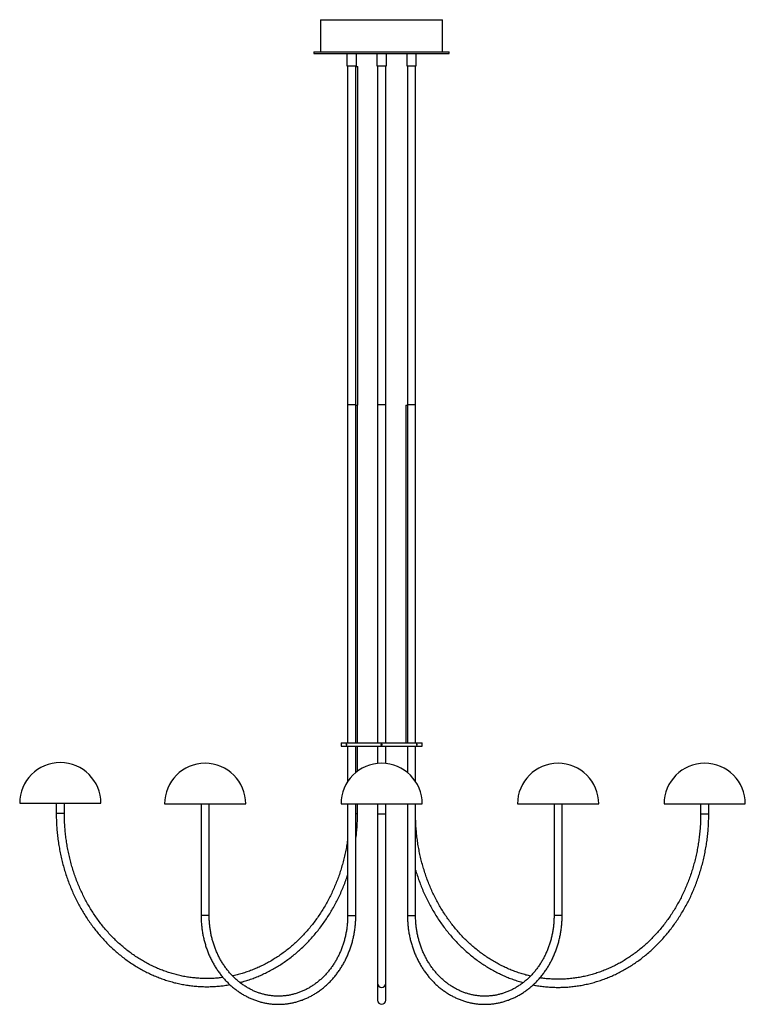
# Paper-space layout '_Derecha' of a CAD drawing. Header units: inches. Extents: x -21 to 21.1, y -15.1 to 42.1.
import ezdxf

# ---------------------------------------------------------------- set-up
doc = ezdxf.new("R2010")
doc.units = ezdxf.units.IN
doc.header["$MEASUREMENT"] = 0

psp = doc.layouts.new('_Derecha')

# ---------------------------------------------------------------- linework, layer by layer
at = {"color": 7, "linetype": 'Continuous', "lineweight": 25}
for p, q in [((-3.545, 42.147), (-3.545, 40.277)), ((-3.545, 42.147), (3.545, 42.147)), ((3.545, 40.277), (3.545, 42.147)), ((-3.935, 40.277), (-3.935, 40.177)), ((-3.935, 40.277), (3.935, 40.277)), ((-3.935, 40.177), (3.935, 40.177)), ((-2.014, 40.177), (-2.014, 39.469)), ((-1.463, 39.469), (-1.463, 40.177)), ((-0.276, 40.177), (-0.276, 39.469)), ((0.276, 39.469), (0.276, 40.177)), ((1.463, 40.177), (1.463, 39.469)), ((2.014, 39.469), (2.014, 40.177)), ((3.935, 40.177), (3.935, 40.277)), ((-2.014, 39.469), (-1.463, 39.469)), ((-1.975, 39.469), (-1.975, 0.098)), ((-1.503, 0.098), (-1.503, 39.469)), ((-1.503, 39.429), (-1.383, 39.429)), ((-1.383, 19.744), (-1.383, 39.429)), ((-0.276, 39.469), (0.276, 39.469)), ((-0.236, 39.469), (-0.236, 0.098)), ((0.236, 0.098), (0.236, 39.469)), ((1.463, 39.469), (2.014, 39.469)), ((1.503, 39.469), (1.503, 0.098)), ((1.975, 0.098), (1.975, 39.469)), ((-1.975, 19.783), (-1.503, 19.783)), ((-1.503, 19.744), (-1.383, 19.744)), ((-1.4, 0.098), (-1.4, 19.744)), ((-0.236, 19.783), (0.236, 19.783)), ((1.4, 19.744), (1.4, 0.098)), ((1.4, 19.744), (1.503, 19.744)), ((1.503, 19.783), (1.975, 19.783)), ((-2.362, 0.098), (-2.362, -0.098)), ((-2.362, 0.098), (2.362, 0.098)), ((2.362, -0.098), (2.362, 0.098)), ((-2.362, -0.098), (2.362, -0.098)), ((-1.975, -0.098), (-1.975, -2.149)), ((-1.503, -1.622), (-1.503, -0.098)), ((-1.4, -1.543), (-1.4, -0.098)), ((-0.236, -0.098), (-0.236, -1.095)), ((0.236, -1.095), (0.236, -0.098)), ((1.503, -0.098), (1.503, -1.622)), ((1.975, -2.149), (1.975, -0.098)), ((-21.047, -3.406), (-16.322, -3.406)), ((-18.921, -3.406), (-18.921, -3.996)), ((-18.448, -3.996), (-18.448, -3.406)), ((-18.448, -3.996), (-18.921, -3.996)), ((-12.625, -3.445), (-7.901, -3.445)), ((-10.499, -3.445), (-10.499, -9.941)), ((-10.027, -9.941), (-10.027, -3.445)), ((-2.362, -3.445), (2.362, -3.445)), ((-1.975, -3.445), (-1.975, -9.941)), ((-1.503, -9.941), (-1.503, -3.445)), ((-1.503, -3.996), (-1.4, -3.996)), ((-1.4, -3.996), (-1.4, -3.445)), ((-0.236, -3.445), (-0.236, -14.862)), ((0.236, -14.862), (0.236, -3.445)), ((1.503, -3.445), (1.503, -9.941)), ((1.975, -9.941), (1.975, -3.445)), ((7.901, -3.445), (12.625, -3.445)), ((10.027, -3.445), (10.027, -9.941)), ((10.499, -9.941), (10.499, -3.445)), ((16.424, -3.445), (21.149, -3.445)), ((18.55, -3.445), (18.55, -4.035)), ((19.023, -4.035), (19.023, -3.445)), ((0.236, -4.035), (-0.236, -4.035)), ((19.023, -4.035), (18.55, -4.035)), ((-10.027, -9.941), (-10.499, -9.941)), ((-1.975, -9.941), (-1.503, -9.941)), ((1.503, -9.941), (1.975, -9.941)), ((10.499, -9.941), (10.027, -9.941))]:
    psp.add_line(p, q, dxfattribs=at)
for centre, radius, start, end in [((-18.684, -3.406), 2.362, 0, 180), ((-10.263, -3.445), 2.362, 0, 180), ((0, -3.445), 2.362, 0, 180), ((10.263, -3.445), 2.362, 0, 180), ((18.787, -3.445), 2.362, 0, 180), ((0, -13.878), 0.236, 180, 0), ((0, -14.862), 0.236, 180, 0)]:
    psp.add_arc(centre, radius, start, end, dxfattribs=at)
for points, knots in [([(-2.065, 0), (-2.065, 0.005), (-2.065, 0.01), (-2.063, 0.02), (-2.061, 0.024), (-2.058, 0.031), (-2.056, 0.034), (-2.051, 0.038), (-2.048, 0.039), (-2.043, 0.039), (-2.041, 0.038), (-2.036, 0.034), (-2.034, 0.032), (-2.03, 0.024), (-2.028, 0.02), (-2.026, 0.01), (-2.026, 0.005), (-2.026, -0.005), (-2.026, -0.01), (-2.028, -0.02), (-2.03, -0.024), (-2.034, -0.031), (-2.036, -0.034), (-2.041, -0.038), (-2.043, -0.039), (-2.048, -0.039), (-2.051, -0.038), (-2.056, -0.034), (-2.058, -0.031), (-2.063, -0.021), (-2.065, -0.01), (-2.065, 0)], [0, 0, 0, 0, 0.0625, 0.0625, 0.125, 0.125, 0.1875, 0.1875, 0.25, 0.25, 0.3125, 0.3125, 0.375, 0.375, 0.4375, 0.4375, 0.5, 0.5, 0.5625, 0.5625, 0.625, 0.625, 0.6875, 0.6875, 0.75, 0.75, 0.8125, 0.8125, 0.875, 0.875, 1, 1, 1, 1]), ([(-0.039, 0), (-0.039, 0.005), (-0.038, 0.01), (-0.034, 0.02), (-0.031, 0.024), (-0.024, 0.031), (-0.02, 0.034), (-0.01, 0.038), (-0.005, 0.039), (0.005, 0.039), (0.01, 0.038), (0.02, 0.034), (0.024, 0.032), (0.031, 0.024), (0.034, 0.02), (0.038, 0.01), (0.039, 0.005), (0.039, -0.005), (0.038, -0.01), (0.034, -0.02), (0.031, -0.024), (0.024, -0.031), (0.02, -0.034), (0.01, -0.038), (0.005, -0.039), (-0.005, -0.039), (-0.01, -0.038), (-0.02, -0.034), (-0.024, -0.031), (-0.035, -0.021), (-0.039, -0.01), (-0.039, 0)], [0, 0, 0, 0, 0.0625, 0.0625, 0.125, 0.125, 0.1875, 0.1875, 0.25, 0.25, 0.3125, 0.3125, 0.375, 0.375, 0.4375, 0.4375, 0.5, 0.5, 0.5625, 0.5625, 0.625, 0.625, 0.6875, 0.6875, 0.75, 0.75, 0.8125, 0.8125, 0.875, 0.875, 1, 1, 1, 1]), ([(2.026, 0), (2.026, 0.005), (2.026, 0.01), (2.028, 0.02), (2.03, 0.024), (2.034, 0.031), (2.036, 0.034), (2.041, 0.038), (2.043, 0.039), (2.048, 0.039), (2.051, 0.038), (2.056, 0.034), (2.058, 0.032), (2.061, 0.024), (2.063, 0.02), (2.065, 0.01), (2.065, 0.005), (2.065, -0.005), (2.065, -0.01), (2.063, -0.02), (2.061, -0.024), (2.058, -0.031), (2.056, -0.034), (2.051, -0.038), (2.048, -0.039), (2.043, -0.039), (2.041, -0.038), (2.036, -0.034), (2.034, -0.031), (2.028, -0.021), (2.026, -0.01), (2.026, 0)], [0, 0, 0, 0, 0.0625, 0.0625, 0.125, 0.125, 0.1875, 0.1875, 0.25, 0.25, 0.3125, 0.3125, 0.375, 0.375, 0.4375, 0.4375, 0.5, 0.5, 0.5625, 0.5625, 0.625, 0.625, 0.6875, 0.6875, 0.75, 0.75, 0.8125, 0.8125, 0.875, 0.875, 1, 1, 1, 1]), ([(-18.921, -3.996), (-18.92, -4.059), (-18.919, -4.239), (-18.91, -4.538), (-18.888, -4.892), (-18.855, -5.244), (-18.811, -5.595), (-18.757, -5.944), (-18.692, -6.291), (-18.617, -6.634), (-18.531, -6.975), (-18.435, -7.312), (-18.329, -7.644), (-18.212, -7.972), (-18.086, -8.296), (-17.95, -8.614), (-17.804, -8.926), (-17.648, -9.232), (-17.484, -9.532), (-17.31, -9.825), (-17.127, -10.11), (-16.936, -10.388), (-16.737, -10.659), (-16.529, -10.921), (-16.313, -11.174), (-16.09, -11.418), (-15.86, -11.654), (-15.622, -11.88), (-15.378, -12.096), (-15.127, -12.302), (-14.87, -12.497), (-14.607, -12.683), (-14.339, -12.857), (-14.066, -13.021), (-13.788, -13.173), (-13.505, -13.314), (-13.218, -13.443), (-12.928, -13.561), (-12.634, -13.667), (-12.337, -13.761), (-12.037, -13.843), (-11.735, -13.913), (-11.431, -13.97), (-11.126, -14.016), (-10.819, -14.048), (-10.512, -14.069), (-10.204, -14.077), (-9.896, -14.072), (-9.589, -14.056), (-9.282, -14.026), (-9.027, -13.993), (-8.875, -13.965), (-8.824, -13.955)], [0, 0, 0, 0, 0.010836, 0.031268, 0.051701, 0.072134, 0.092567, 0.113, 0.133433, 0.153865, 0.174298, 0.19473, 0.215161, 0.235592, 0.256023, 0.276452, 0.296881, 0.317308, 0.337735, 0.35816, 0.378583, 0.399004, 0.419423, 0.43984, 0.460254, 0.480666, 0.501074, 0.52148, 0.541881, 0.562279, 0.582674, 0.603064, 0.623449, 0.643831, 0.664208, 0.68458, 0.704948, 0.725312, 0.745672, 0.766027, 0.786378, 0.806726, 0.827071, 0.847413, 0.867753, 0.888091, 0.908428, 0.928764, 0.949099, 0.969435, 0.989772, 1, 1, 1, 1]), ([(-9.222, -13.54), (-9.318, -13.552), (-9.513, -13.576), (-9.808, -13.596), (-10.106, -13.604), (-10.405, -13.6), (-10.702, -13.584), (-11, -13.555), (-11.296, -13.514), (-11.59, -13.46), (-11.883, -13.395), (-12.173, -13.317), (-12.461, -13.227), (-12.746, -13.125), (-13.028, -13.011), (-13.306, -12.886), (-13.579, -12.749), (-13.849, -12.601), (-14.113, -12.441), (-14.372, -12.271), (-14.626, -12.09), (-14.874, -11.899), (-15.116, -11.697), (-15.352, -11.486), (-15.581, -11.265), (-15.803, -11.034), (-16.018, -10.794), (-16.225, -10.546), (-16.424, -10.289), (-16.615, -10.024), (-16.798, -9.751), (-16.972, -9.471), (-17.137, -9.184), (-17.294, -8.89), (-17.441, -8.59), (-17.579, -8.283), (-17.707, -7.972), (-17.825, -7.655), (-17.934, -7.333), (-18.032, -7.007), (-18.12, -6.677), (-18.198, -6.344), (-18.266, -6.008), (-18.323, -5.669), (-18.37, -5.327), (-18.406, -4.985), (-18.431, -4.641), (-18.446, -4.311), (-18.447, -4.096), (-18.448, -3.996)], [0, 0, 0, 0, 0.020848, 0.042256, 0.063667, 0.085078, 0.10649, 0.127901, 0.149312, 0.17072, 0.192126, 0.213529, 0.234928, 0.256323, 0.277713, 0.299099, 0.32048, 0.341856, 0.363227, 0.384593, 0.405953, 0.427309, 0.448659, 0.470005, 0.491347, 0.512684, 0.534017, 0.555347, 0.576673, 0.597997, 0.619317, 0.640635, 0.66195, 0.683264, 0.704575, 0.725885, 0.747193, 0.7685, 0.789806, 0.811111, 0.832415, 0.853718, 0.87502, 0.896322, 0.917624, 0.938925, 0.960225, 0.981526, 1, 1, 1, 1]), ([(-1.503, -5.522), (-1.495, -5.464), (-1.471, -5.29), (-1.442, -4.998), (-1.417, -4.644), (-1.403, -4.31), (-1.401, -4.094), (-1.4, -3.996)], [0, 0, 0, 0, 0.113883, 0.345211, 0.576543, 0.807878, 1, 1, 1, 1]), ([(8.659, -13.459), (8.619, -13.45), (8.482, -13.42), (8.25, -13.356), (7.962, -13.266), (7.677, -13.164), (7.395, -13.05), (7.118, -12.925), (6.844, -12.788), (6.575, -12.64), (6.31, -12.481), (6.051, -12.31), (5.797, -12.13), (5.549, -11.938), (5.307, -11.737), (5.071, -11.525), (4.842, -11.304), (4.62, -11.073), (4.406, -10.834), (4.199, -10.585), (3.999, -10.329), (3.808, -10.064), (3.626, -9.791), (3.451, -9.511), (3.286, -9.223), (3.13, -8.929), (2.982, -8.629), (2.845, -8.323), (2.716, -8.011), (2.598, -7.694), (2.49, -7.372), (2.391, -7.046), (2.303, -6.717), (2.225, -6.383), (2.157, -6.047), (2.1, -5.708), (2.053, -5.367), (2.017, -5.024), (1.992, -4.68), (1.978, -4.35), (1.976, -4.135), (1.975, -4.035)], [0, 0, 0, 0, 0.010595, 0.036807, 0.063015, 0.089217, 0.115414, 0.141606, 0.167791, 0.19397, 0.220143, 0.24631, 0.27247, 0.298624, 0.324772, 0.350914, 0.377051, 0.403183, 0.42931, 0.455433, 0.481551, 0.507666, 0.533777, 0.559885, 0.58599, 0.612092, 0.638193, 0.664291, 0.690387, 0.716482, 0.742575, 0.768667, 0.794758, 0.820848, 0.846937, 0.873026, 0.899114, 0.925201, 0.951288, 0.977374, 1, 1, 1, 1]), ([(8.806, -13.972), (8.868, -13.985), (9.031, -14.017), (9.297, -14.055), (9.604, -14.088), (9.911, -14.108), (10.219, -14.116), (10.527, -14.112), (10.834, -14.095), (11.141, -14.065), (11.447, -14.024), (11.751, -13.97), (12.053, -13.904), (12.354, -13.825), (12.651, -13.735), (12.946, -13.632), (13.237, -13.518), (13.525, -13.392), (13.809, -13.254), (14.088, -13.105), (14.363, -12.945), (14.632, -12.774), (14.897, -12.592), (15.155, -12.399), (15.407, -12.196), (15.654, -11.983), (15.893, -11.76), (16.125, -11.528), (16.351, -11.286), (16.568, -11.036), (16.778, -10.776), (16.98, -10.509), (17.174, -10.233), (17.359, -9.95), (17.535, -9.659), (17.702, -9.361), (17.861, -9.057), (18.009, -8.747), (18.148, -8.431), (18.278, -8.109), (18.397, -7.782), (18.507, -7.451), (18.606, -7.115), (18.695, -6.776), (18.773, -6.433), (18.841, -6.088), (18.899, -5.739), (18.945, -5.389), (18.981, -5.037), (19.006, -4.684), (19.021, -4.35), (19.022, -4.134), (19.023, -4.035)], [0, 0, 0, 0, 0.0123466, 0.0325271, 0.0527052, 0.0728816, 0.0930566, 0.113231, 0.133405, 0.1535793, 0.1737543, 0.1939306, 0.2141086, 0.2342889, 0.2544719, 0.2746579, 0.2948474, 0.3150405, 0.3352376, 0.3554388, 0.3756441, 0.3958538, 0.4160676, 0.4362858, 0.456508, 0.4767343, 0.4969646, 0.5171985, 0.537436, 0.5576768, 0.5779208, 0.5981676, 0.6184172, 0.6386692, 0.6589235, 0.6791798, 0.699438, 0.7196979, 0.7399593, 0.760222, 0.7804859, 0.8007509, 0.8210168, 0.8412835, 0.8615509, 0.881819, 0.9020875, 0.9223566, 0.9426261, 0.9628958, 0.9831659, 1, 1, 1, 1]), ([(18.55, -4.035), (18.55, -4.096), (18.549, -4.271), (18.54, -4.561), (18.518, -4.905), (18.486, -5.249), (18.443, -5.59), (18.389, -5.93), (18.325, -6.267), (18.251, -6.602), (18.166, -6.933), (18.071, -7.26), (17.966, -7.583), (17.851, -7.902), (17.726, -8.215), (17.592, -8.523), (17.448, -8.826), (17.295, -9.122), (17.133, -9.411), (16.962, -9.694), (16.782, -9.969), (16.594, -10.237), (16.397, -10.496), (16.193, -10.748), (15.981, -10.99), (15.762, -11.224), (15.536, -11.448), (15.303, -11.663), (15.063, -11.868), (14.817, -12.063), (14.565, -12.247), (14.308, -12.421), (14.046, -12.584), (13.778, -12.737), (13.506, -12.877), (13.23, -13.007), (12.95, -13.125), (12.666, -13.231), (12.38, -13.325), (12.09, -13.407), (11.798, -13.477), (11.505, -13.535), (11.209, -13.581), (10.912, -13.614), (10.615, -13.635), (10.317, -13.644), (10.019, -13.64), (9.721, -13.623), (9.449, -13.598), (9.277, -13.572), (9.203, -13.562)], [0, 0, 0, 0, 0.011024, 0.032138, 0.053252, 0.074366, 0.09548, 0.116595, 0.137709, 0.158823, 0.179938, 0.201053, 0.222169, 0.243285, 0.264402, 0.28552, 0.306639, 0.327759, 0.34888, 0.370004, 0.391128, 0.412255, 0.433385, 0.454517, 0.475651, 0.496789, 0.517931, 0.539076, 0.560225, 0.581379, 0.602537, 0.6237, 0.644868, 0.666041, 0.68722, 0.708404, 0.729593, 0.750787, 0.771986, 0.793191, 0.814399, 0.835612, 0.856829, 0.878048, 0.89927, 0.920494, 0.941719, 0.962944, 0.984169, 1, 1, 1, 1]), ([(-1.975, -5.495), (-1.977, -5.513), (-1.994, -5.646), (-2.034, -5.891), (-2.098, -6.228), (-2.172, -6.562), (-2.257, -6.893), (-2.352, -7.221), (-2.457, -7.544), (-2.572, -7.862), (-2.697, -8.176), (-2.831, -8.484), (-2.975, -8.786), (-3.128, -9.082), (-3.291, -9.372), (-3.462, -9.655), (-3.641, -9.93), (-3.829, -10.197), (-4.026, -10.457), (-4.23, -10.708), (-4.442, -10.951), (-4.661, -11.185), (-4.887, -11.409), (-5.121, -11.624), (-5.36, -11.829), (-5.606, -12.024), (-5.858, -12.208), (-6.115, -12.382), (-6.378, -12.545), (-6.645, -12.697), (-6.917, -12.838), (-7.193, -12.967), (-7.473, -13.085), (-7.757, -13.191), (-8.044, -13.286), (-8.333, -13.367), (-8.543, -13.42), (-8.656, -13.442), (-8.671, -13.445)], [0, 0, 0, 0, 0.004749, 0.033845, 0.062941, 0.092036, 0.121133, 0.15023, 0.179327, 0.208425, 0.237525, 0.266625, 0.295727, 0.32483, 0.353936, 0.383043, 0.412154, 0.441267, 0.470383, 0.499503, 0.528627, 0.557755, 0.586888, 0.616026, 0.64517, 0.67432, 0.703476, 0.732638, 0.761808, 0.790985, 0.820169, 0.84936, 0.878559, 0.907765, 0.936978, 0.966197, 0.995423, 1, 1, 1, 1]), ([(1.975, -7.299), (1.98, -7.316), (2.017, -7.445), (2.095, -7.683), (2.211, -8.012), (2.337, -8.335), (2.474, -8.653), (2.62, -8.965), (2.775, -9.271), (2.94, -9.571), (3.113, -9.864), (3.296, -10.15), (3.487, -10.428), (3.687, -10.698), (3.894, -10.96), (4.11, -11.213), (4.333, -11.458), (4.563, -11.693), (4.801, -11.919), (5.045, -12.135), (5.296, -12.341), (5.553, -12.537), (5.816, -12.722), (6.084, -12.896), (6.357, -13.06), (6.636, -13.212), (6.918, -13.353), (7.205, -13.483), (7.495, -13.601), (7.79, -13.706), (8.035, -13.786), (8.184, -13.825), (8.232, -13.838)], [0, 0, 0, 0, 0.005341, 0.040311, 0.075279, 0.110246, 0.145212, 0.180176, 0.215139, 0.250099, 0.285057, 0.320011, 0.354963, 0.389911, 0.424855, 0.459795, 0.49473, 0.52966, 0.564584, 0.599503, 0.634415, 0.66932, 0.704218, 0.739109, 0.773992, 0.808868, 0.843737, 0.878597, 0.91345, 0.948296, 0.983135, 1, 1, 1, 1]), ([(-8.243, -13.829), (-8.186, -13.814), (-8.027, -13.774), (-7.772, -13.695), (-7.477, -13.593), (-7.186, -13.478), (-6.898, -13.352), (-6.614, -13.215), (-6.335, -13.066), (-6.06, -12.906), (-5.791, -12.734), (-5.527, -12.552), (-5.268, -12.36), (-5.016, -12.157), (-4.77, -11.944), (-4.53, -11.721), (-4.298, -11.489), (-4.072, -11.247), (-3.855, -10.996), (-3.645, -10.737), (-3.443, -10.469), (-3.249, -10.194), (-3.064, -9.91), (-2.888, -9.62), (-2.721, -9.322), (-2.563, -9.018), (-2.414, -8.707), (-2.275, -8.391), (-2.146, -8.069), (-2.046, -7.8), (-1.992, -7.636), (-1.975, -7.583)], [0, 0, 0, 0, 0.020549, 0.056108, 0.091672, 0.127242, 0.162818, 0.198402, 0.233992, 0.26959, 0.305196, 0.340809, 0.376429, 0.412057, 0.447692, 0.483334, 0.518982, 0.554637, 0.590297, 0.625963, 0.661634, 0.69731, 0.732991, 0.768675, 0.804363, 0.840054, 0.875748, 0.911444, 0.947143, 0.982845, 1, 1, 1, 1]), ([(-10.499, -9.941), (-10.499, -9.986), (-10.498, -10.116), (-10.488, -10.33), (-10.466, -10.583), (-10.433, -10.834), (-10.389, -11.083), (-10.335, -11.329), (-10.27, -11.571), (-10.195, -11.81), (-10.11, -12.045), (-10.015, -12.274), (-9.91, -12.498), (-9.795, -12.715), (-9.672, -12.926), (-9.539, -13.129), (-9.398, -13.325), (-9.249, -13.513), (-9.092, -13.692), (-8.927, -13.862), (-8.755, -14.022), (-8.577, -14.172), (-8.392, -14.313), (-8.201, -14.442), (-8.005, -14.561), (-7.805, -14.668), (-7.6, -14.764), (-7.391, -14.848), (-7.179, -14.921), (-6.964, -14.981), (-6.747, -15.029), (-6.528, -15.065), (-6.308, -15.089), (-6.087, -15.1), (-5.866, -15.098), (-5.645, -15.084), (-5.425, -15.058), (-5.206, -15.02), (-4.99, -14.969), (-4.776, -14.906), (-4.565, -14.831), (-4.357, -14.744), (-4.153, -14.646), (-3.954, -14.536), (-3.759, -14.416), (-3.57, -14.284), (-3.387, -14.142), (-3.21, -13.99), (-3.04, -13.827), (-2.877, -13.656), (-2.722, -13.476), (-2.574, -13.286), (-2.435, -13.089), (-2.304, -12.885), (-2.183, -12.673), (-2.07, -12.454), (-1.967, -12.229), (-1.874, -11.999), (-1.791, -11.764), (-1.718, -11.525), (-1.655, -11.281), (-1.603, -11.035), (-1.561, -10.785), (-1.531, -10.534), (-1.511, -10.281), (-1.503, -10.083), (-1.503, -9.97), (-1.503, -9.941)], [0, 0, 0, 0, 0.008394, 0.024102, 0.039812, 0.055522, 0.071233, 0.086943, 0.102652, 0.118361, 0.134069, 0.149775, 0.16548, 0.181182, 0.196882, 0.212578, 0.228271, 0.243959, 0.259642, 0.275319, 0.290989, 0.306653, 0.322308, 0.337955, 0.353593, 0.369222, 0.384841, 0.400452, 0.416054, 0.431648, 0.447234, 0.462814, 0.478388, 0.493959, 0.509527, 0.525094, 0.540662, 0.55623, 0.571802, 0.587379, 0.602961, 0.61855, 0.634146, 0.64975, 0.665363, 0.680985, 0.696615, 0.712254, 0.727901, 0.743555, 0.759217, 0.774885, 0.79056, 0.80624, 0.821924, 0.837613, 0.853306, 0.869001, 0.8847, 0.9004, 0.916103, 0.931808, 0.947513, 0.96322, 0.978928, 0.994637, 1, 1, 1, 1]), ([(-1.975, -9.941), (-1.975, -9.983), (-1.976, -10.104), (-1.986, -10.306), (-2.007, -10.546), (-2.039, -10.784), (-2.082, -11.02), (-2.134, -11.253), (-2.198, -11.482), (-2.271, -11.708), (-2.354, -11.928), (-2.446, -12.144), (-2.548, -12.353), (-2.659, -12.556), (-2.779, -12.753), (-2.907, -12.941), (-3.044, -13.122), (-3.188, -13.295), (-3.34, -13.458), (-3.498, -13.613), (-3.664, -13.757), (-3.835, -13.892), (-4.012, -14.016), (-4.195, -14.13), (-4.382, -14.232), (-4.573, -14.323), (-4.769, -14.403), (-4.967, -14.471), (-5.169, -14.527), (-5.373, -14.571), (-5.578, -14.602), (-5.785, -14.621), (-5.992, -14.628), (-6.199, -14.622), (-6.406, -14.604), (-6.612, -14.574), (-6.816, -14.531), (-7.018, -14.476), (-7.217, -14.409), (-7.413, -14.33), (-7.605, -14.24), (-7.793, -14.138), (-7.976, -14.025), (-8.154, -13.901), (-8.326, -13.767), (-8.492, -13.623), (-8.652, -13.469), (-8.804, -13.305), (-8.949, -13.133), (-9.086, -12.953), (-9.215, -12.764), (-9.336, -12.568), (-9.447, -12.365), (-9.55, -12.156), (-9.643, -11.94), (-9.727, -11.72), (-9.8, -11.495), (-9.864, -11.265), (-9.917, -11.032), (-9.961, -10.797), (-9.993, -10.559), (-10.015, -10.319), (-10.025, -10.113), (-10.026, -9.987), (-10.027, -9.941)], [0, 0, 0, 0, 0.008445, 0.024749, 0.041054, 0.057359, 0.073664, 0.089969, 0.106275, 0.122581, 0.138889, 0.155198, 0.171509, 0.187823, 0.20414, 0.220461, 0.236787, 0.253119, 0.269457, 0.285803, 0.302157, 0.318522, 0.334896, 0.351283, 0.367681, 0.384092, 0.400515, 0.416951, 0.433399, 0.449857, 0.466325, 0.482801, 0.499283, 0.515769, 0.532255, 0.54874, 0.56522, 0.581693, 0.598158, 0.614614, 0.631058, 0.647491, 0.663912, 0.680321, 0.696718, 0.713105, 0.72948, 0.745846, 0.762203, 0.778552, 0.794894, 0.81123, 0.827561, 0.843887, 0.860209, 0.876527, 0.892843, 0.909157, 0.925469, 0.941779, 0.958087, 0.974395, 0.990702, 1, 1, 1, 1]), ([(1.503, -9.941), (1.503, -9.986), (1.504, -10.116), (1.514, -10.33), (1.536, -10.583), (1.569, -10.834), (1.612, -11.083), (1.667, -11.329), (1.731, -11.571), (1.806, -11.81), (1.892, -12.045), (1.987, -12.274), (2.092, -12.498), (2.206, -12.715), (2.33, -12.926), (2.462, -13.129), (2.603, -13.325), (2.753, -13.513), (2.91, -13.692), (3.075, -13.862), (3.247, -14.022), (3.425, -14.172), (3.61, -14.313), (3.8, -14.442), (3.996, -14.561), (4.197, -14.668), (4.402, -14.764), (4.611, -14.848), (4.823, -14.921), (5.038, -14.981), (5.255, -15.029), (5.474, -15.065), (5.694, -15.089), (5.915, -15.1), (6.136, -15.098), (6.357, -15.084), (6.577, -15.058), (6.795, -15.02), (7.012, -14.969), (7.226, -14.906), (7.437, -14.831), (7.645, -14.744), (7.848, -14.646), (8.048, -14.536), (8.242, -14.416), (8.431, -14.284), (8.614, -14.142), (8.791, -13.99), (8.961, -13.827), (9.124, -13.656), (9.28, -13.476), (9.427, -13.286), (9.567, -13.089), (9.697, -12.885), (9.819, -12.673), (9.931, -12.454), (10.034, -12.229), (10.127, -11.999), (10.211, -11.764), (10.284, -11.525), (10.346, -11.281), (10.399, -11.035), (10.44, -10.785), (10.471, -10.534), (10.491, -10.281), (10.498, -10.083), (10.499, -9.97), (10.499, -9.941)], [0, 0, 0, 0, 0.008394, 0.024102, 0.039812, 0.055522, 0.071233, 0.086943, 0.102652, 0.118361, 0.134069, 0.149775, 0.16548, 0.181182, 0.196882, 0.212578, 0.228271, 0.243959, 0.259642, 0.275319, 0.290989, 0.306653, 0.322308, 0.337955, 0.353593, 0.369222, 0.384841, 0.400452, 0.416054, 0.431648, 0.447234, 0.462814, 0.478388, 0.493959, 0.509527, 0.525094, 0.540662, 0.55623, 0.571802, 0.587379, 0.602961, 0.61855, 0.634146, 0.64975, 0.665363, 0.680985, 0.696615, 0.712254, 0.727901, 0.743555, 0.759217, 0.774885, 0.79056, 0.80624, 0.821924, 0.837613, 0.853306, 0.869001, 0.8847, 0.9004, 0.916103, 0.931808, 0.947513, 0.96322, 0.978928, 0.994637, 1, 1, 1, 1]), ([(10.027, -9.941), (10.026, -9.983), (10.025, -10.104), (10.016, -10.306), (9.995, -10.546), (9.963, -10.784), (9.92, -11.02), (9.867, -11.253), (9.804, -11.482), (9.731, -11.708), (9.648, -11.928), (9.555, -12.144), (9.453, -12.353), (9.342, -12.556), (9.223, -12.753), (9.094, -12.941), (8.958, -13.122), (8.813, -13.295), (8.662, -13.458), (8.503, -13.613), (8.338, -13.757), (8.166, -13.892), (7.989, -14.016), (7.807, -14.13), (7.62, -14.232), (7.428, -14.323), (7.233, -14.403), (7.034, -14.471), (6.833, -14.527), (6.629, -14.571), (6.424, -14.602), (6.217, -14.621), (6.01, -14.628), (5.803, -14.622), (5.596, -14.604), (5.39, -14.574), (5.186, -14.531), (4.984, -14.476), (4.785, -14.409), (4.589, -14.33), (4.397, -14.24), (4.209, -14.138), (4.025, -14.025), (3.848, -13.901), (3.675, -13.767), (3.509, -13.623), (3.35, -13.469), (3.198, -13.305), (3.053, -13.133), (2.915, -12.953), (2.786, -12.764), (2.666, -12.568), (2.554, -12.365), (2.452, -12.156), (2.358, -11.94), (2.275, -11.72), (2.201, -11.495), (2.138, -11.265), (2.084, -11.032), (2.041, -10.797), (2.008, -10.559), (1.987, -10.319), (1.976, -10.113), (1.975, -9.987), (1.975, -9.941)], [0, 0, 0, 0, 0.008445, 0.024749, 0.041054, 0.057359, 0.073664, 0.089969, 0.106275, 0.122581, 0.138889, 0.155198, 0.171509, 0.187823, 0.20414, 0.220461, 0.236787, 0.253119, 0.269457, 0.285803, 0.302157, 0.318522, 0.334896, 0.351283, 0.367681, 0.384092, 0.400515, 0.416951, 0.433399, 0.449857, 0.466325, 0.482801, 0.499283, 0.515769, 0.532255, 0.54874, 0.56522, 0.581693, 0.598158, 0.614614, 0.631058, 0.647491, 0.663912, 0.680321, 0.696718, 0.713105, 0.72948, 0.745846, 0.762203, 0.778552, 0.794894, 0.81123, 0.827561, 0.843887, 0.860209, 0.876527, 0.892843, 0.909157, 0.925469, 0.941779, 0.958087, 0.974395, 0.990702, 1, 1, 1, 1])]:
    psp.add_open_spline(points, degree=3, knots=knots, dxfattribs=at)

doc.saveas('drawing.dxf')
